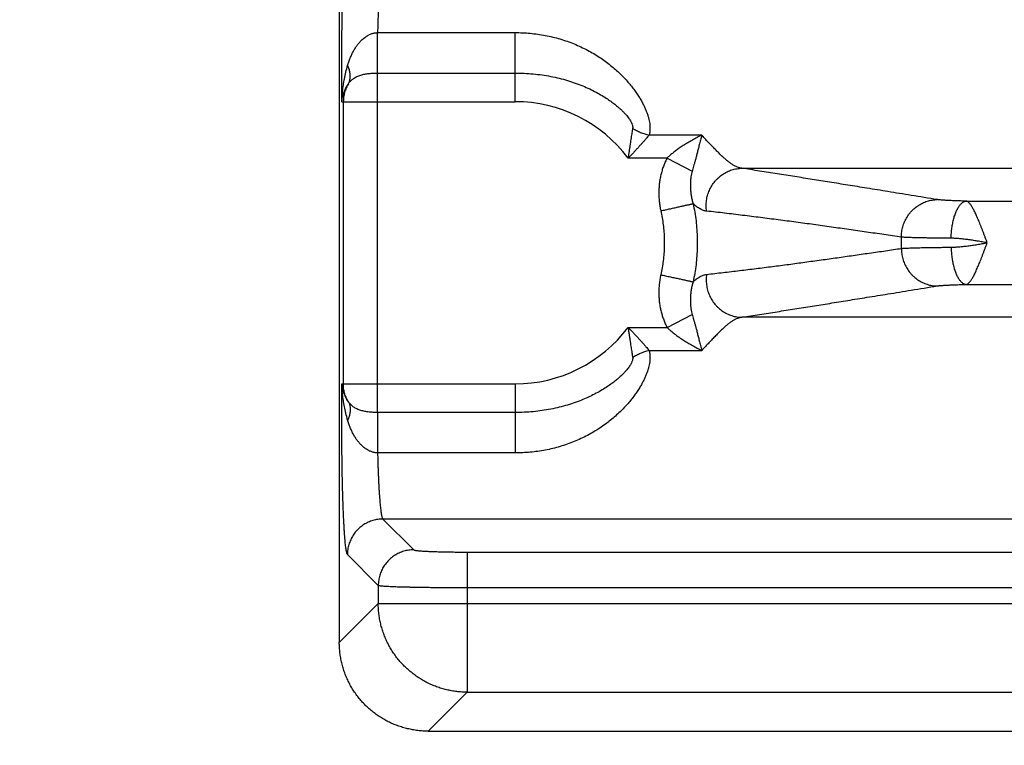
# Model space of a CAD drawing. Header units: inches. Extents: x 0 to 34, y 0 to 22.
# Tile 4 of 120: x 3.4 to 4.5, y 5.7 to 6.5. Entities that reach past the tile are written whole.
import ezdxf

# ---------------------------------------------------------------- set-up
doc = ezdxf.new("R2010")
doc.units = ezdxf.units.IN
doc.header["$LTSCALE"] = 1.87
doc.header["$MEASUREMENT"] = 0
doc.layers.get('0').update_dxf_attribs({"linetype": 'CONTINUOUS'})
doc.layers.add('DIMENSIONS', color=7, linetype='CONTINUOUS')
doc.styles.get("Standard").update_dxf_attribs({"font": 'txt', "width": 0.8})
doc.dimstyles.new('DIMSTYLE_1', dxfattribs={"dimtxt": 0.125, "dimasz": 0.18, "dimexe": 0.18, "dimexo": 0.0625, "dimgap": 0.09, "dimtad": 0, "dimtih": 1, "dimtoh": 1, "dimdec": 3, "dimzin": 4, "dimdsep": 46, "dimtxsty": 'STANDARD', "dimblk": '_FILLED', "dimblk1": '_FILLED', "dimblk2": '_FILLED', "dimcen": 0.09, "dimadec": 0, "dimazin": 0, "dimtp": 0.01, "dimtm": 0.01, "dimtfac": 1, "dimtdec": 3, "dimtofl": 0, "dimtmove": 0, "dimatfit": 3, "dimldrblk": '_FILLED', "dimfxl": 1, "dimtolj": 1, "dimtzin": 4, "dimarcsym": 0})

# ---------------------------------------------------------------- blocks, each defined once
blk = doc.blocks.new('_FILLED')
at = {"color": 0, "linetype": 'BYBLOCK'}
blk.add_solid([(0, 0), (-1, 0.1736), (-1, -0.1736)], dxfattribs=at)
blk = doc.blocks.new('*D1')
at = {"layer": 'DIMENSIONS', "color": 2, "linetype": 'CONTINUOUS'}
for p, q in [((5.4507, 7.1055), (5.4507, 4.8419)), ((3.7162, 5.6596), (3.7162, 4.8419)), ((3.7162, 4.9669), (3.3562, 4.9669)), ((5.4507, 4.9669), (5.8107, 4.9669))]:
    blk.add_line(p, q, dxfattribs=at)
at = {"layer": 'DIMENSIONS', "color": 2, "linetype": 'CONTINUOUS', "xscale": 0.18, "yscale": 0.18, "zscale": 0.18}
blk.add_blockref('_FILLED', (3.7162, 4.9669), dxfattribs=at)
at = {"layer": 'DIMENSIONS', "color": 2, "linetype": 'CONTINUOUS', "xscale": 0.18, "yscale": 0.18, "zscale": 0.18, "rotation": 180}
blk.add_blockref('_FILLED', (5.4507, 4.9669), dxfattribs=at)
at = {"layer": 'DIMENSIONS', "color": 2, "linetype": 'CONTINUOUS', "width": 0.8}
for s, p in [('[', (4.6117, 4.9044)), (']', (5.2117, 4.9044)), ('1.735', (3.9867, 4.9044)), ('44.06', (4.7117, 4.9044))]:
    blk.add_text(s, height=0.125, dxfattribs=at).set_placement(p)

msp = doc.modelspace()

# ---------------------------------------------------------------- linework, layer by layer
at = {"color": 7, "linetype": 'CONTINUOUS'}
for p, q in [((3.7162, 9.0995), (3.7162, 5.8168)), ((3.7593, 6.5036), (3.9142, 6.5036)), ((3.9142, 6.4258), (3.9142, 6.5036)), ((3.7593, 6.0758), (3.7593, 6.4581)), ((3.7593, 6.4581), (3.9142, 6.4581)), ((3.7192, 6.4258), (3.9142, 6.4258)), ((3.7207, 6.4258), (3.7207, 6.108)), ((4.1243, 6.3881), (4.0651, 6.3881)), ((4.0853, 6.3622), (4.0414, 6.3622)), ((4.0853, 6.3622), (4.1136, 6.3476)), ((4.1696, 6.3508), (6.7319, 6.3508)), ((4.4222, 6.3139), (6.4793, 6.3139)), ((4.4222, 6.22), (6.4793, 6.22)), ((4.0853, 6.1716), (4.1136, 6.1863)), ((6.7319, 6.183), (4.1696, 6.183)), ((4.0414, 6.1716), (4.0853, 6.1716)), ((4.0651, 6.1457), (4.1243, 6.1457)), ((3.7192, 6.108), (3.9142, 6.108)), ((3.9142, 6.108), (3.9142, 6.0302)), ((3.9142, 6.0758), (3.7593, 6.0758)), ((3.9142, 6.0302), (3.7593, 6.0302)), ((3.7653, 5.9558), (3.8001, 5.9211)), ((7.1362, 5.9558), (3.7653, 5.9558)), ((3.7254, 5.9159), (3.7601, 5.8811)), ((3.86, 5.9186), (3.86, 5.7608)), ((3.86, 5.9186), (7.0415, 5.9186)), ((3.7601, 5.8811), (3.7601, 5.8607)), ((3.86, 5.8786), (7.0415, 5.8786)), ((3.7601, 5.8607), (3.7162, 5.8168)), ((3.7601, 5.8607), (7.1414, 5.8607)), ((3.86, 5.7608), (3.8161, 5.7169)), ((3.86, 5.7608), (7.0415, 5.7608)), ((3.8161, 5.7169), (7.0853, 5.7169))]:
    msp.add_line(p, q, dxfattribs=at)
for radius, start, end in [(0.1589, 36.8589, 90), (0.435, 359.1688, 0.8312), (0.1589, 270, 323.1429)]:
    msp.add_arc((3.9142, 6.2669), radius, start, end, dxfattribs=at)
for points, knots in [([(3.7192, 6.4258), (3.7191, 6.4284), (3.7191, 6.4337), (3.719, 6.4416), (3.719, 6.4495), (3.7189, 6.4576), (3.7189, 6.4656), (3.7189, 6.4736), (3.719, 6.4817), (3.719, 6.4896), (3.7191, 6.4975), (3.7192, 6.5053), (3.7193, 6.513), (3.7194, 6.5206), (3.7195, 6.528), (3.7197, 6.5352), (3.7199, 6.5422), (3.72, 6.5491), (3.7202, 6.5557), (3.7205, 6.562), (3.7207, 6.5681), (3.7209, 6.5739), (3.7212, 6.5794), (3.7215, 6.5845), (3.7217, 6.5894), (3.722, 6.5939), (3.7223, 6.598), (3.7226, 6.6018), (3.7229, 6.6052), (3.7233, 6.6082), (3.7236, 6.6109), (3.7239, 6.6131), (3.7243, 6.6149), (3.7246, 6.6163), (3.7249, 6.6173), (3.7252, 6.6178), (3.7254, 6.618)], [0, 0, 0, 0, 0.040502, 0.081582, 0.123072, 0.164801, 0.206599, 0.248359, 0.290003, 0.331418, 0.372472, 0.413046, 0.453038, 0.492345, 0.530859, 0.56847, 0.605072, 0.640559, 0.674848, 0.707853, 0.739467, 0.769593, 0.798162, 0.825111, 0.850356, 0.873814, 0.895426, 0.915141, 0.932909, 0.948683, 0.962422, 0.974097, 0.983685, 0.99117, 0.996573, 1, 1, 1, 1]), ([(3.7653, 6.578), (3.7652, 6.5779), (3.7649, 6.5775), (3.7645, 6.5766), (3.7642, 6.5755), (3.7638, 6.574), (3.7634, 6.5721), (3.7631, 6.5699), (3.7628, 6.5674), (3.7624, 6.5645), (3.7621, 6.5614), (3.7618, 6.5579), (3.7615, 6.5542), (3.7612, 6.5501), (3.7609, 6.5458), (3.7607, 6.5413), (3.7604, 6.5365), (3.7602, 6.5314), (3.76, 6.5262), (3.7598, 6.5208), (3.7596, 6.5152), (3.7594, 6.5095), (3.7594, 6.5056), (3.7593, 6.5036)], [0, 0, 0, 0, 0.007881, 0.019799, 0.036096, 0.056856, 0.082078, 0.111723, 0.145725, 0.183998, 0.22643, 0.272888, 0.323226, 0.377293, 0.43493, 0.495947, 0.560137, 0.627282, 0.697176, 0.769612, 0.844374, 0.921244, 1, 1, 1, 1]), ([(3.7256, 6.4665), (3.726, 6.4679), (3.7269, 6.4708), (3.7285, 6.475), (3.7302, 6.479), (3.7321, 6.4828), (3.7342, 6.4863), (3.7363, 6.4895), (3.7385, 6.4922), (3.7407, 6.4946), (3.7428, 6.4966), (3.7449, 6.4982), (3.7468, 6.4995), (3.7486, 6.5006), (3.7503, 6.5015), (3.752, 6.5022), (3.7535, 6.5027), (3.755, 6.5031), (3.7565, 6.5034), (3.7579, 6.5035), (3.7589, 6.5036), (3.7593, 6.5036)], [0, 0, 0, 0, 0.084246, 0.168269, 0.250966, 0.331127, 0.407512, 0.479082, 0.545148, 0.605369, 0.659614, 0.708238, 0.751938, 0.791382, 0.827176, 0.860014, 0.890676, 0.91979, 0.947574, 0.97423, 1, 1, 1, 1]), ([(3.7593, 6.4581), (3.7593, 6.4586), (3.7593, 6.4597), (3.7593, 6.4614), (3.7593, 6.4633), (3.7593, 6.4653), (3.7593, 6.4674), (3.7593, 6.4697), (3.7593, 6.472), (3.7593, 6.4744), (3.7593, 6.477), (3.7593, 6.4795), (3.7593, 6.4822), (3.7593, 6.4849), (3.7593, 6.4876), (3.7593, 6.4903), (3.7593, 6.493), (3.7593, 6.4957), (3.7593, 6.4984), (3.7593, 6.501), (3.7593, 6.5027), (3.7593, 6.5036)], [0, 0, 0, 0, 0.034593, 0.07254, 0.11365, 0.157721, 0.204531, 0.253848, 0.305426, 0.359009, 0.414329, 0.471111, 0.529073, 0.587925, 0.647375, 0.707126, 0.76688, 0.826341, 0.885211, 0.943196, 1, 1, 1, 1]), ([(3.9142, 6.5036), (3.9171, 6.5036), (3.9227, 6.5035), (3.9312, 6.5029), (3.9397, 6.5019), (3.9482, 6.5005), (3.9565, 6.4987), (3.9647, 6.4965), (3.9728, 6.4939), (3.9807, 6.4909), (3.9883, 6.4876), (3.9957, 6.4839), (4.0027, 6.48), (4.0094, 6.4758), (4.0157, 6.4714), (4.0217, 6.4668), (4.0272, 6.4622), (4.0323, 6.4574), (4.037, 6.4527), (4.0412, 6.448), (4.0451, 6.4434), (4.0486, 6.4388), (4.0517, 6.4344), (4.0545, 6.4301), (4.0569, 6.4259), (4.059, 6.4219), (4.0608, 6.4181), (4.0623, 6.4144), (4.0636, 6.4109), (4.0645, 6.4075), (4.0653, 6.4043), (4.0658, 6.4012), (4.0661, 6.3983), (4.0661, 6.3955), (4.066, 6.3929), (4.0657, 6.3905), (4.0653, 6.3889), (4.0651, 6.3881)], [0, 0, 0, 0, 0.04051, 0.081183, 0.121942, 0.162716, 0.203439, 0.244049, 0.284474, 0.324629, 0.364419, 0.403699, 0.442306, 0.480087, 0.516891, 0.552583, 0.587047, 0.620187, 0.651937, 0.682242, 0.711068, 0.738397, 0.764239, 0.788612, 0.811551, 0.833103, 0.853325, 0.872301, 0.890114, 0.906833, 0.922555, 0.937345, 0.951269, 0.964424, 0.976871, 0.988708, 1, 1, 1, 1]), ([(3.7192, 6.4258), (3.7192, 6.4277), (3.7193, 6.4317), (3.7199, 6.4379), (3.7208, 6.4446), (3.722, 6.4517), (3.7236, 6.459), (3.7249, 6.464), (3.7256, 6.4665)], [0, 0, 0, 0, 0.138256, 0.28971, 0.453052, 0.626914, 0.809786, 1, 1, 1, 1]), ([(3.7264, 6.446), (3.7267, 6.4465), (3.7272, 6.4475), (3.7278, 6.4492), (3.7282, 6.4509), (3.7285, 6.4527), (3.7286, 6.4546), (3.7285, 6.4565), (3.7282, 6.4584), (3.7278, 6.4604), (3.7273, 6.4624), (3.7265, 6.4645), (3.726, 6.4658), (3.7256, 6.4665)], [0, 0, 0, 0, 0.080701, 0.162319, 0.245352, 0.330247, 0.417388, 0.50709, 0.599593, 0.695068, 0.793614, 0.895267, 1, 1, 1, 1]), ([(3.7264, 6.446), (3.7268, 6.4466), (3.7276, 6.4477), (3.729, 6.4493), (3.7305, 6.4507), (3.7322, 6.452), (3.7341, 6.4531), (3.7361, 6.4542), (3.7382, 6.455), (3.7404, 6.4558), (3.7427, 6.4564), (3.745, 6.4569), (3.7473, 6.4573), (3.7497, 6.4576), (3.7521, 6.4578), (3.7545, 6.458), (3.7569, 6.4581), (3.7585, 6.4581), (3.7593, 6.4581)], [0, 0, 0, 0, 0.056337, 0.113375, 0.171265, 0.230159, 0.290175, 0.351384, 0.413778, 0.47725, 0.541617, 0.606636, 0.67206, 0.737655, 0.803299, 0.86895, 0.934546, 1, 1, 1, 1]), ([(3.9142, 6.4581), (3.9176, 6.4581), (3.9244, 6.4579), (3.9346, 6.4572), (3.9445, 6.456), (3.9543, 6.4544), (3.9639, 6.4523), (3.973, 6.4498), (3.9819, 6.4469), (3.9902, 6.4437), (3.9981, 6.4403), (4.0054, 6.4366), (4.012, 6.4329), (4.0179, 6.4291), (4.023, 6.4256), (4.0273, 6.4222), (4.031, 6.4192), (4.0341, 6.4163), (4.0367, 6.4137), (4.0389, 6.4113), (4.0407, 6.4091), (4.0422, 6.4071), (4.0435, 6.4053), (4.0445, 6.4037), (4.0452, 6.4022), (4.0458, 6.4008), (4.0462, 6.3996), (4.0465, 6.3985), (4.0466, 6.3976), (4.0466, 6.3967), (4.0466, 6.3962), (4.0465, 6.3959)], [0, 0, 0, 0, 0.066193, 0.132039, 0.197269, 0.261624, 0.32484, 0.386632, 0.446707, 0.504764, 0.560535, 0.613672, 0.663429, 0.708784, 0.748928, 0.784121, 0.814924, 0.841986, 0.865795, 0.886745, 0.905157, 0.921323, 0.935496, 0.947898, 0.958727, 0.968135, 0.976287, 0.983362, 0.989547, 0.99503, 1, 1, 1, 1]), ([(3.7192, 6.4258), (3.7192, 6.427), (3.7195, 6.4293), (3.7202, 6.4327), (3.7212, 6.4361), (3.7226, 6.4396), (3.7243, 6.4429), (3.7257, 6.445), (3.7264, 6.446)], [0, 0, 0, 0, 0.157247, 0.319122, 0.484883, 0.653968, 0.825816, 1, 1, 1, 1]), ([(3.7264, 6.446), (3.7259, 6.4453), (3.7251, 6.4437), (3.7239, 6.4413), (3.7229, 6.4388), (3.7221, 6.4363), (3.7215, 6.4337), (3.721, 6.4311), (3.7208, 6.4285), (3.7207, 6.4267), (3.7207, 6.4258)], [0, 0, 0, 0, 0.125775, 0.251029, 0.375905, 0.500633, 0.625448, 0.750309, 0.875158, 1, 1, 1, 1]), ([(4.0465, 6.3959), (4.0464, 6.3951), (4.0461, 6.3934), (4.0457, 6.3908), (4.0453, 6.3879), (4.0448, 6.3849), (4.0443, 6.3816), (4.0437, 6.3782), (4.0432, 6.3745), (4.0426, 6.3706), (4.042, 6.3665), (4.0416, 6.3637), (4.0414, 6.3622)], [0, 0, 0, 0, 0.073133, 0.151838, 0.236334, 0.326773, 0.423267, 0.525873, 0.634697, 0.749918, 0.871667, 1, 1, 1, 1]), ([(4.0651, 6.3881), (4.0645, 6.3875), (4.0633, 6.3861), (4.0615, 6.3839), (4.0595, 6.3816), (4.0573, 6.3792), (4.055, 6.3766), (4.0526, 6.3739), (4.05, 6.3711), (4.0473, 6.3682), (4.0444, 6.3653), (4.0424, 6.3633), (4.0414, 6.3622)], [0, 0, 0, 0, 0.075028, 0.155931, 0.242689, 0.335176, 0.43322, 0.536602, 0.64514, 0.758694, 0.877065, 1, 1, 1, 1]), ([(4.0465, 6.3959), (4.0473, 6.3955), (4.0487, 6.3946), (4.0509, 6.3934), (4.0532, 6.3923), (4.0555, 6.3912), (4.0578, 6.3903), (4.0602, 6.3895), (4.0626, 6.3887), (4.0643, 6.3883), (4.0651, 6.3881)], [0, 0, 0, 0, 0.123872, 0.2487, 0.374171, 0.499967, 0.625767, 0.751251, 0.876099, 1, 1, 1, 1]), ([(4.1243, 6.3881), (4.1226, 6.3873), (4.119, 6.3854), (4.1138, 6.3826), (4.1086, 6.3795), (4.1037, 6.3765), (4.0991, 6.3734), (4.095, 6.3705), (4.0914, 6.3677), (4.0882, 6.3649), (4.0862, 6.3631), (4.0853, 6.3622)], [0, 0, 0, 0, 0.123604, 0.252629, 0.382268, 0.507395, 0.624498, 0.731715, 0.829337, 0.918403, 1, 1, 1, 1]), ([(4.1243, 6.3881), (4.1238, 6.3862), (4.1229, 6.3826), (4.1216, 6.3773), (4.1203, 6.3723), (4.1192, 6.3678), (4.1181, 6.3636), (4.1171, 6.3598), (4.1161, 6.3564), (4.1152, 6.3532), (4.1144, 6.3503), (4.1139, 6.3484), (4.1136, 6.3476)], [0, 0, 0, 0, 0.138874, 0.269716, 0.391223, 0.502751, 0.604635, 0.698335, 0.78433, 0.863042, 0.934838, 1, 1, 1, 1]), ([(4.1334, 6.3784), (4.1324, 6.3794), (4.1302, 6.3814), (4.1275, 6.3849), (4.1254, 6.387), (4.1243, 6.3881)], [0, 0, 0, 0, 0.322357, 0.651138, 1, 1, 1, 1]), ([(4.1696, 6.3508), (4.1688, 6.3509), (4.1671, 6.3513), (4.1645, 6.3521), (4.1618, 6.3533), (4.159, 6.3549), (4.1562, 6.3568), (4.1533, 6.3591), (4.1502, 6.3617), (4.1471, 6.3645), (4.1439, 6.3677), (4.1405, 6.3711), (4.1371, 6.3748), (4.1346, 6.3771), (4.1334, 6.3784)], [0, 0, 0, 0, 0.054789, 0.113398, 0.176543, 0.244869, 0.318847, 0.398739, 0.484645, 0.576538, 0.674226, 0.777407, 0.885702, 1, 1, 1, 1]), ([(4.0853, 6.3622), (4.0846, 6.3609), (4.0833, 6.3581), (4.0815, 6.3538), (4.0799, 6.3493), (4.0786, 6.3445), (4.0775, 6.3396), (4.0767, 6.3345), (4.0762, 6.3293), (4.076, 6.3241), (4.0761, 6.3188), (4.0765, 6.3135), (4.0772, 6.3082), (4.0778, 6.3047), (4.0782, 6.3029)], [0, 0, 0, 0, 0.074185, 0.151003, 0.230169, 0.311366, 0.394265, 0.478533, 0.563884, 0.650121, 0.737051, 0.824477, 0.912196, 1, 1, 1, 1]), ([(4.1136, 6.3476), (4.1133, 6.3466), (4.1128, 6.3444), (4.1121, 6.341), (4.1117, 6.3371), (4.1115, 6.333), (4.1116, 6.3286), (4.1119, 6.3241), (4.1125, 6.3196), (4.1134, 6.3152), (4.1142, 6.3123), (4.1146, 6.3109)], [0, 0, 0, 0, 0.083638, 0.178925, 0.283784, 0.396275, 0.514568, 0.636451, 0.759571, 0.881574, 1, 1, 1, 1]), ([(4.1298, 6.3025), (4.1297, 6.3035), (4.1295, 6.3055), (4.1293, 6.3085), (4.1294, 6.3115), (4.1297, 6.3144), (4.1302, 6.3174), (4.1309, 6.3203), (4.1319, 6.3231), (4.1329, 6.3259), (4.1342, 6.3286), (4.1357, 6.3312), (4.1373, 6.3337), (4.1391, 6.336), (4.1411, 6.3382), (4.1432, 6.3403), (4.1454, 6.3422), (4.1478, 6.3439), (4.1503, 6.3455), (4.1529, 6.3469), (4.1555, 6.348), (4.1583, 6.349), (4.161, 6.3498), (4.1639, 6.3504), (4.1667, 6.3507), (4.1687, 6.3508), (4.1696, 6.3508)], [0, 0, 0, 0, 0.042137, 0.084325, 0.126549, 0.168793, 0.211043, 0.253281, 0.295493, 0.337662, 0.379776, 0.421819, 0.463782, 0.505652, 0.547422, 0.589085, 0.630637, 0.672076, 0.713402, 0.754617, 0.795726, 0.836736, 0.877657, 0.918499, 0.959276, 1, 1, 1, 1]), ([(4.3896, 6.3155), (4.3798, 6.3171), (4.3613, 6.3201), (4.3349, 6.3244), (4.3111, 6.3283), (4.2893, 6.3318), (4.2687, 6.3351), (4.2488, 6.3383), (4.2291, 6.3414), (4.2094, 6.3446), (4.1895, 6.3477), (4.1763, 6.3498), (4.1696, 6.3508)], [0, 0, 0, 0, 0.133447, 0.252382, 0.359649, 0.458105, 0.550635, 0.64014, 0.729347, 0.81914, 0.909402, 1, 1, 1, 1]), ([(4.0782, 6.3029), (4.0791, 6.3031), (4.081, 6.3035), (4.0837, 6.3041), (4.0864, 6.3047), (4.089, 6.3053), (4.0916, 6.3059), (4.0941, 6.3064), (4.0966, 6.307), (4.0989, 6.3075), (4.1011, 6.308), (4.1032, 6.3084), (4.1052, 6.3089), (4.107, 6.3093), (4.1087, 6.3096), (4.1102, 6.31), (4.1116, 6.3103), (4.1128, 6.3105), (4.1138, 6.3107), (4.1144, 6.3109), (4.1146, 6.3109)], [0, 0, 0, 0, 0.075221, 0.150044, 0.224074, 0.29692, 0.368195, 0.437525, 0.504541, 0.56889, 0.630232, 0.688243, 0.742615, 0.793061, 0.839316, 0.881134, 0.918295, 0.950602, 0.977884, 1, 1, 1, 1]), ([(4.1146, 6.3109), (4.1153, 6.3077), (4.1166, 6.3013), (4.118, 6.2915), (4.1189, 6.2817), (4.1194, 6.2718), (4.1194, 6.262), (4.1189, 6.2521), (4.118, 6.2423), (4.1166, 6.2326), (4.1153, 6.2261), (4.1146, 6.2229)], [0, 0, 0, 0, 0.111114, 0.222228, 0.333344, 0.444459, 0.555573, 0.666687, 0.7778, 0.88891, 1, 1, 1, 1]), ([(4.1298, 6.3025), (4.1292, 6.3026), (4.128, 6.3028), (4.1262, 6.3033), (4.1244, 6.304), (4.1226, 6.305), (4.1207, 6.3061), (4.1187, 6.3075), (4.1167, 6.3091), (4.1153, 6.3103), (4.1146, 6.3109)], [0, 0, 0, 0, 0.100714, 0.205726, 0.316269, 0.433447, 0.558464, 0.693115, 0.839503, 1, 1, 1, 1]), ([(4.3492, 6.2732), (4.3492, 6.2742), (4.3493, 6.2762), (4.3496, 6.2792), (4.3501, 6.2821), (4.3508, 6.285), (4.3517, 6.2879), (4.3528, 6.2907), (4.3541, 6.2933), (4.3556, 6.2959), (4.3572, 6.2984), (4.359, 6.3008), (4.361, 6.303), (4.3631, 6.305), (4.3653, 6.3069), (4.3677, 6.3087), (4.3702, 6.3102), (4.3728, 6.3116), (4.3754, 6.3128), (4.3782, 6.3137), (4.381, 6.3145), (4.3838, 6.3151), (4.3867, 6.3154), (4.3886, 6.3155), (4.3896, 6.3155)], [0, 0, 0, 0, 0.046062, 0.092145, 0.138235, 0.184315, 0.230368, 0.276379, 0.322334, 0.368219, 0.414022, 0.459732, 0.50534, 0.55084, 0.596226, 0.641498, 0.686654, 0.731697, 0.776632, 0.821466, 0.866208, 0.910869, 0.955461, 1, 1, 1, 1]), ([(4.4222, 6.3139), (4.4211, 6.3139), (4.4189, 6.3139), (4.4157, 6.314), (4.4126, 6.3141), (4.4097, 6.3142), (4.4068, 6.3143), (4.4042, 6.3144), (4.4017, 6.3145), (4.3993, 6.3147), (4.3972, 6.3148), (4.3952, 6.3149), (4.3935, 6.3151), (4.392, 6.3152), (4.3907, 6.3154), (4.3899, 6.3155), (4.3896, 6.3155)], [0, 0, 0, 0, 0.101074, 0.199309, 0.294221, 0.385319, 0.47213, 0.554232, 0.631221, 0.702705, 0.76834, 0.827836, 0.880927, 0.927391, 0.967098, 1, 1, 1, 1]), ([(4.4053, 6.272), (4.4053, 6.2729), (4.4053, 6.2749), (4.4055, 6.2778), (4.4058, 6.2806), (4.4061, 6.2835), (4.4065, 6.2862), (4.407, 6.2889), (4.4075, 6.2916), (4.4081, 6.2941), (4.4088, 6.2965), (4.4096, 6.2988), (4.4104, 6.301), (4.4113, 6.303), (4.4122, 6.3049), (4.4132, 6.3066), (4.4142, 6.3082), (4.4153, 6.3096), (4.4164, 6.3108), (4.4175, 6.3118), (4.4187, 6.3126), (4.4198, 6.3133), (4.421, 6.3137), (4.4218, 6.3138), (4.4222, 6.3139)], [0, 0, 0, 0, 0.060847, 0.121489, 0.18168, 0.241179, 0.299747, 0.357154, 0.41318, 0.467613, 0.520258, 0.570933, 0.619476, 0.665748, 0.709634, 0.751051, 0.789953, 0.826338, 0.860258, 0.891829, 0.92125, 0.948808, 0.974895, 1, 1, 1, 1]), ([(4.4459, 6.267), (4.4455, 6.268), (4.4446, 6.2702), (4.4434, 6.2735), (4.4422, 6.2767), (4.441, 6.2799), (4.4398, 6.283), (4.4386, 6.286), (4.4374, 6.289), (4.4363, 6.2918), (4.4351, 6.2945), (4.434, 6.2971), (4.4329, 6.2995), (4.4318, 6.3018), (4.4307, 6.3039), (4.4297, 6.3058), (4.4287, 6.3075), (4.4277, 6.3091), (4.4267, 6.3104), (4.4258, 6.3115), (4.4248, 6.3125), (4.424, 6.3132), (4.4231, 6.3136), (4.4225, 6.3138), (4.4222, 6.3139)], [0, 0, 0, 0, 0.065213, 0.130627, 0.195402, 0.259264, 0.321947, 0.383178, 0.442684, 0.500191, 0.555447, 0.608222, 0.658297, 0.705484, 0.74961, 0.79052, 0.828117, 0.862369, 0.893177, 0.920494, 0.944521, 0.965657, 0.984023, 1, 1, 1, 1]), ([(4.0782, 6.3029), (4.0788, 6.3003), (4.0798, 6.2951), (4.081, 6.2871), (4.0818, 6.2791), (4.0822, 6.271), (4.0822, 6.2629), (4.0818, 6.2548), (4.081, 6.2467), (4.0798, 6.2388), (4.0788, 6.2335), (4.0782, 6.2309)], [0, 0, 0, 0, 0.110285, 0.221177, 0.332505, 0.4441, 0.555788, 0.667394, 0.778746, 0.88967, 1, 1, 1, 1]), ([(4.3492, 6.2732), (4.3427, 6.2742), (4.3295, 6.2761), (4.3098, 6.279), (4.2901, 6.2818), (4.2703, 6.2846), (4.2504, 6.2874), (4.2305, 6.2901), (4.2106, 6.2927), (4.1905, 6.2953), (4.1704, 6.2978), (4.1501, 6.3003), (4.1366, 6.3018), (4.1298, 6.3025)], [0, 0, 0, 0, 0.090107, 0.180021, 0.270002, 0.360309, 0.450965, 0.541613, 0.632313, 0.723578, 0.815464, 0.907697, 1, 1, 1, 1]), ([(4.4053, 6.272), (4.4036, 6.272), (4.4003, 6.272), (4.3954, 6.2721), (4.3907, 6.2721), (4.3862, 6.2722), (4.3818, 6.2722), (4.3776, 6.2723), (4.3737, 6.2724), (4.3699, 6.2724), (4.3664, 6.2725), (4.3632, 6.2726), (4.3602, 6.2727), (4.3574, 6.2728), (4.355, 6.2729), (4.3528, 6.273), (4.3509, 6.2731), (4.3498, 6.2732), (4.3492, 6.2732)], [0, 0, 0, 0, 0.0895, 0.176519, 0.260781, 0.342021, 0.419985, 0.494428, 0.565116, 0.631825, 0.694344, 0.752478, 0.806045, 0.854876, 0.898819, 0.937735, 0.971498, 1, 1, 1, 1]), ([(4.4459, 6.2669), (4.444, 6.2672), (4.4403, 6.2679), (4.4347, 6.2688), (4.4293, 6.2697), (4.424, 6.2704), (4.4189, 6.2711), (4.4141, 6.2716), (4.4096, 6.2719), (4.4067, 6.272), (4.4053, 6.272)], [0, 0, 0, 0, 0.139356, 0.277067, 0.412108, 0.543272, 0.669173, 0.788141, 0.898799, 1, 1, 1, 1]), ([(4.4053, 6.2619), (4.4067, 6.2619), (4.4095, 6.262), (4.4141, 6.2623), (4.4189, 6.2628), (4.424, 6.2634), (4.4293, 6.2641), (4.4347, 6.265), (4.4403, 6.2659), (4.444, 6.2666), (4.4459, 6.2669)], [0, 0, 0, 0, 0.101079, 0.211695, 0.330687, 0.456617, 0.587779, 0.722901, 0.860593, 1, 1, 1, 1]), ([(4.4222, 6.22), (4.4225, 6.22), (4.4231, 6.2202), (4.424, 6.2207), (4.4248, 6.2214), (4.4257, 6.2223), (4.4267, 6.2234), (4.4277, 6.2248), (4.4287, 6.2263), (4.4297, 6.228), (4.4307, 6.2299), (4.4318, 6.232), (4.4329, 6.2343), (4.434, 6.2367), (4.4351, 6.2393), (4.4363, 6.242), (4.4374, 6.2449), (4.4386, 6.2478), (4.4398, 6.2508), (4.441, 6.254), (4.4422, 6.2572), (4.4434, 6.2604), (4.4447, 6.2637), (4.4455, 6.2659), (4.4459, 6.267)], [0, 0, 0, 0, 0.015913, 0.034403, 0.05534, 0.079277, 0.10659, 0.137417, 0.171612, 0.209172, 0.250055, 0.294148, 0.341287, 0.39131, 0.444028, 0.499228, 0.556695, 0.616185, 0.677426, 0.740124, 0.803978, 0.86869, 0.933967, 1, 1, 1, 1]), ([(4.1298, 6.2313), (4.136, 6.232), (4.1484, 6.2334), (4.167, 6.2356), (4.1856, 6.2379), (4.204, 6.2402), (4.2223, 6.2426), (4.2405, 6.2451), (4.2587, 6.2476), (4.2769, 6.2501), (4.295, 6.2527), (4.3131, 6.2553), (4.3312, 6.2579), (4.3432, 6.2597), (4.3492, 6.2606)], [0, 0, 0, 0, 0.08466, 0.16933, 0.253747, 0.337643, 0.420888, 0.503872, 0.586945, 0.669916, 0.752563, 0.834999, 0.917415, 1, 1, 1, 1]), ([(4.3492, 6.2606), (4.3498, 6.2606), (4.3509, 6.2607), (4.3528, 6.2608), (4.355, 6.2609), (4.3574, 6.261), (4.3602, 6.2611), (4.3632, 6.2612), (4.3664, 6.2613), (4.3699, 6.2614), (4.3737, 6.2615), (4.3776, 6.2616), (4.3818, 6.2616), (4.3862, 6.2617), (4.3907, 6.2617), (4.3954, 6.2618), (4.4003, 6.2618), (4.4036, 6.2619), (4.4053, 6.2619)], [0, 0, 0, 0, 0.028502, 0.062265, 0.101181, 0.145125, 0.193956, 0.247522, 0.305656, 0.368175, 0.434884, 0.505571, 0.580014, 0.657978, 0.739218, 0.82348, 0.910499, 1, 1, 1, 1]), ([(4.3492, 6.2606), (4.3492, 6.2596), (4.3493, 6.2576), (4.3496, 6.2546), (4.3501, 6.2517), (4.3508, 6.2488), (4.3517, 6.246), (4.3528, 6.2432), (4.3541, 6.2405), (4.3556, 6.2379), (4.3572, 6.2354), (4.359, 6.2331), (4.361, 6.2309), (4.3631, 6.2288), (4.3653, 6.2269), (4.3677, 6.2252), (4.3702, 6.2236), (4.3728, 6.2222), (4.3754, 6.2211), (4.3782, 6.2201), (4.381, 6.2193), (4.3838, 6.2187), (4.3867, 6.2184), (4.3886, 6.2183), (4.3896, 6.2183)], [0, 0, 0, 0, 0.046061, 0.092144, 0.138234, 0.184313, 0.230366, 0.276377, 0.322332, 0.368216, 0.414019, 0.459729, 0.505337, 0.550836, 0.596223, 0.641494, 0.686651, 0.731694, 0.77663, 0.821464, 0.866206, 0.910867, 0.955461, 1, 1, 1, 1]), ([(4.4053, 6.2619), (4.4053, 6.2609), (4.4053, 6.259), (4.4055, 6.2561), (4.4058, 6.2532), (4.4061, 6.2504), (4.4065, 6.2476), (4.407, 6.2449), (4.4075, 6.2423), (4.4081, 6.2397), (4.4088, 6.2373), (4.4096, 6.235), (4.4104, 6.2328), (4.4113, 6.2308), (4.4122, 6.2289), (4.4132, 6.2272), (4.4142, 6.2256), (4.4153, 6.2243), (4.4164, 6.223), (4.4175, 6.222), (4.4187, 6.2212), (4.4198, 6.2206), (4.421, 6.2201), (4.4218, 6.22), (4.4222, 6.22)], [0, 0, 0, 0, 0.060846, 0.121487, 0.181678, 0.241176, 0.299744, 0.357151, 0.413176, 0.467609, 0.520254, 0.570929, 0.619472, 0.665745, 0.709631, 0.751049, 0.789951, 0.826336, 0.860256, 0.891828, 0.921249, 0.948808, 0.974895, 1, 1, 1, 1]), ([(4.0782, 6.2309), (4.0778, 6.2291), (4.0772, 6.2256), (4.0765, 6.2203), (4.0761, 6.215), (4.076, 6.2097), (4.0762, 6.2045), (4.0767, 6.1993), (4.0775, 6.1942), (4.0786, 6.1893), (4.0799, 6.1845), (4.0815, 6.18), (4.0833, 6.1757), (4.0846, 6.1729), (4.0853, 6.1716)], [0, 0, 0, 0, 0.088233, 0.176212, 0.263766, 0.350733, 0.436955, 0.522279, 0.606541, 0.689439, 0.770597, 0.849643, 0.926219, 1, 1, 1, 1]), ([(4.0782, 6.2309), (4.0791, 6.2307), (4.081, 6.2303), (4.0837, 6.2297), (4.0864, 6.2291), (4.089, 6.2285), (4.0916, 6.228), (4.0941, 6.2274), (4.0966, 6.2269), (4.0989, 6.2264), (4.1011, 6.2259), (4.1032, 6.2254), (4.1052, 6.225), (4.107, 6.2246), (4.1087, 6.2242), (4.1102, 6.2239), (4.1116, 6.2236), (4.1128, 6.2233), (4.1138, 6.2231), (4.1144, 6.223), (4.1146, 6.2229)], [0, 0, 0, 0, 0.075223, 0.150048, 0.224079, 0.296925, 0.368202, 0.437531, 0.504547, 0.568895, 0.630236, 0.688246, 0.742617, 0.793063, 0.839316, 0.881134, 0.918295, 0.950602, 0.977883, 1, 1, 1, 1]), ([(4.1146, 6.2229), (4.1142, 6.2215), (4.1134, 6.2186), (4.1125, 6.2142), (4.1119, 6.2097), (4.1116, 6.2052), (4.1115, 6.2009), (4.1117, 6.1967), (4.1121, 6.1929), (4.1128, 6.1894), (4.1133, 6.1873), (4.1136, 6.1863)], [0, 0, 0, 0, 0.118601, 0.240607, 0.363641, 0.485459, 0.6038, 0.716456, 0.821467, 0.916727, 1, 1, 1, 1]), ([(4.1146, 6.2229), (4.1153, 6.2235), (4.1166, 6.2247), (4.1186, 6.2262), (4.1205, 6.2276), (4.1224, 6.2288), (4.1243, 6.2297), (4.1261, 6.2305), (4.128, 6.231), (4.1292, 6.2312), (4.1298, 6.2313)], [0, 0, 0, 0, 0.152297, 0.295502, 0.429811, 0.555681, 0.673968, 0.786284, 0.894358, 1, 1, 1, 1]), ([(4.1298, 6.2313), (4.1297, 6.2303), (4.1295, 6.2283), (4.1293, 6.2254), (4.1294, 6.2224), (4.1297, 6.2194), (4.1302, 6.2165), (4.1309, 6.2136), (4.1319, 6.2107), (4.1329, 6.2079), (4.1342, 6.2052), (4.1357, 6.2026), (4.1373, 6.2002), (4.1391, 6.1978), (4.1411, 6.1956), (4.1432, 6.1935), (4.1454, 6.1916), (4.1478, 6.1899), (4.1503, 6.1883), (4.1529, 6.187), (4.1555, 6.1858), (4.1583, 6.1848), (4.161, 6.184), (4.1639, 6.1835), (4.1667, 6.1831), (4.1687, 6.183), (4.1696, 6.183)], [0, 0, 0, 0, 0.042138, 0.084326, 0.126551, 0.168796, 0.211046, 0.253285, 0.295497, 0.337668, 0.379781, 0.421825, 0.463788, 0.505659, 0.547429, 0.589092, 0.630644, 0.672082, 0.713407, 0.754622, 0.795731, 0.83674, 0.87766, 0.918502, 0.959277, 1, 1, 1, 1]), ([(4.1696, 6.183), (4.1763, 6.184), (4.1895, 6.1861), (4.2094, 6.1893), (4.2291, 6.1924), (4.2488, 6.1956), (4.2687, 6.1987), (4.2893, 6.2021), (4.3111, 6.2056), (4.3349, 6.2094), (4.3613, 6.2137), (4.3798, 6.2167), (4.3896, 6.2183)], [0, 0, 0, 0, 0.090598, 0.18086, 0.270653, 0.35986, 0.449365, 0.541895, 0.640351, 0.747618, 0.866553, 1, 1, 1, 1]), ([(4.3896, 6.2183), (4.3899, 6.2183), (4.3907, 6.2185), (4.392, 6.2186), (4.3935, 6.2188), (4.3952, 6.2189), (4.3972, 6.219), (4.3993, 6.2192), (4.4017, 6.2193), (4.4042, 6.2194), (4.4068, 6.2195), (4.4097, 6.2196), (4.4126, 6.2197), (4.4157, 6.2198), (4.4189, 6.2199), (4.4211, 6.2199), (4.4222, 6.22)], [0, 0, 0, 0, 0.032902, 0.07261, 0.119073, 0.172165, 0.23166, 0.297295, 0.36878, 0.445769, 0.527871, 0.614682, 0.705779, 0.800692, 0.898927, 1, 1, 1, 1]), ([(4.1136, 6.1863), (4.1139, 6.1854), (4.1144, 6.1835), (4.1152, 6.1806), (4.1161, 6.1774), (4.1171, 6.1739), (4.1182, 6.1701), (4.1192, 6.1659), (4.1204, 6.1614), (4.1216, 6.1564), (4.1229, 6.1512), (4.1238, 6.1475), (4.1243, 6.1457)], [0, 0, 0, 0, 0.065487, 0.137679, 0.216835, 0.30331, 0.397471, 0.499819, 0.611888, 0.733585, 0.863568, 1, 1, 1, 1]), ([(4.1696, 6.183), (4.1688, 6.1829), (4.167, 6.1826), (4.1644, 6.1817), (4.1617, 6.1805), (4.1589, 6.1788), (4.156, 6.1769), (4.153, 6.1745), (4.1499, 6.1719), (4.1467, 6.1689), (4.1433, 6.1656), (4.1399, 6.162), (4.1362, 6.1582), (4.1324, 6.1542), (4.1284, 6.15), (4.1257, 6.1471), (4.1243, 6.1457)], [0, 0, 0, 0, 0.043273, 0.089557, 0.139453, 0.193449, 0.251996, 0.315405, 0.383836, 0.457329, 0.535859, 0.619336, 0.707638, 0.800624, 0.898083, 1, 1, 1, 1]), ([(4.0414, 6.1716), (4.0416, 6.1702), (4.042, 6.1673), (4.0426, 6.1632), (4.0432, 6.1593), (4.0437, 6.1557), (4.0443, 6.1522), (4.0448, 6.149), (4.0453, 6.1459), (4.0457, 6.1431), (4.0461, 6.1404), (4.0464, 6.1387), (4.0465, 6.1379)], [0, 0, 0, 0, 0.128336, 0.250081, 0.365298, 0.474116, 0.576719, 0.673211, 0.763652, 0.848151, 0.926861, 1, 1, 1, 1]), ([(4.0414, 6.1716), (4.0424, 6.1706), (4.0444, 6.1686), (4.0473, 6.1656), (4.05, 6.1627), (4.0526, 6.1599), (4.055, 6.1572), (4.0573, 6.1547), (4.0595, 6.1522), (4.0615, 6.1499), (4.0633, 6.1478), (4.0645, 6.1464), (4.0651, 6.1457)], [0, 0, 0, 0, 0.122933, 0.241299, 0.354847, 0.46338, 0.566759, 0.664802, 0.757291, 0.844054, 0.924963, 1, 1, 1, 1]), ([(4.0853, 6.1716), (4.0862, 6.1707), (4.0882, 6.1689), (4.0914, 6.1662), (4.0951, 6.1633), (4.0992, 6.1603), (4.1038, 6.1573), (4.1087, 6.1542), (4.114, 6.1512), (4.1192, 6.1483), (4.1226, 6.1465), (4.1243, 6.1457)], [0, 0, 0, 0, 0.08195, 0.171451, 0.269572, 0.377332, 0.495024, 0.620991, 0.751263, 0.87947, 1, 1, 1, 1]), ([(4.0651, 6.1457), (4.0653, 6.1449), (4.0657, 6.1434), (4.066, 6.1409), (4.0661, 6.1383), (4.0661, 6.1355), (4.0658, 6.1326), (4.0653, 6.1295), (4.0645, 6.1263), (4.0636, 6.123), (4.0623, 6.1194), (4.0608, 6.1158), (4.059, 6.1119), (4.0569, 6.1079), (4.0545, 6.1038), (4.0517, 6.0995), (4.0486, 6.095), (4.0451, 6.0905), (4.0413, 6.0858), (4.037, 6.0811), (4.0323, 6.0764), (4.0272, 6.0717), (4.0217, 6.067), (4.0158, 6.0625), (4.0095, 6.0581), (4.0028, 6.0539), (3.9957, 6.0499), (3.9883, 6.0463), (3.9807, 6.0429), (3.9728, 6.0399), (3.9648, 6.0374), (3.9565, 6.0351), (3.9482, 6.0333), (3.9397, 6.0319), (3.9313, 6.031), (3.9227, 6.0304), (3.9171, 6.0302), (3.9142, 6.0302)], [0, 0, 0, 0, 0.011312, 0.023164, 0.035623, 0.048786, 0.062712, 0.077494, 0.0932, 0.109896, 0.127679, 0.146626, 0.166816, 0.188336, 0.211246, 0.235592, 0.26141, 0.288721, 0.317531, 0.347824, 0.379564, 0.4127, 0.447163, 0.482858, 0.519667, 0.557458, 0.596079, 0.635376, 0.675185, 0.71536, 0.755806, 0.796438, 0.837185, 0.877983, 0.918767, 0.959465, 1, 1, 1, 1]), ([(4.0465, 6.1379), (4.0473, 6.1383), (4.0487, 6.1392), (4.0509, 6.1404), (4.0532, 6.1416), (4.0555, 6.1426), (4.0578, 6.1435), (4.0602, 6.1444), (4.0626, 6.1451), (4.0643, 6.1455), (4.0651, 6.1457)], [0, 0, 0, 0, 0.123877, 0.24871, 0.374185, 0.499984, 0.625785, 0.751266, 0.876108, 1, 1, 1, 1]), ([(4.0465, 6.1379), (4.0466, 6.1376), (4.0466, 6.1371), (4.0466, 6.1362), (4.0465, 6.1353), (4.0462, 6.1342), (4.0458, 6.133), (4.0452, 6.1317), (4.0445, 6.1302), (4.0435, 6.1285), (4.0422, 6.1267), (4.0407, 6.1247), (4.0389, 6.1225), (4.0367, 6.1201), (4.0341, 6.1175), (4.031, 6.1147), (4.0273, 6.1116), (4.023, 6.1083), (4.0179, 6.1047), (4.012, 6.101), (4.0054, 6.0972), (3.9981, 6.0936), (3.9902, 6.0901), (3.9819, 6.0869), (3.973, 6.0841), (3.9639, 6.0816), (3.9543, 6.0795), (3.9446, 6.0778), (3.9346, 6.0766), (3.9244, 6.0759), (3.9176, 6.0758), (3.9142, 6.0758)], [0, 0, 0, 0, 0.004978, 0.010466, 0.016655, 0.023733, 0.031887, 0.041296, 0.052126, 0.064528, 0.078701, 0.094866, 0.113277, 0.134224, 0.158031, 0.185088, 0.215883, 0.251071, 0.291211, 0.336562, 0.386315, 0.439444, 0.495215, 0.553274, 0.613349, 0.675144, 0.738363, 0.802721, 0.867954, 0.933803, 1, 1, 1, 1]), ([(3.7254, 5.9159), (3.7252, 5.916), (3.7249, 5.9165), (3.7246, 5.9175), (3.7243, 5.9189), (3.7239, 5.9208), (3.7236, 5.923), (3.7233, 5.9256), (3.7229, 5.9286), (3.7226, 5.932), (3.7223, 5.9358), (3.722, 5.9399), (3.7217, 5.9444), (3.7215, 5.9493), (3.7212, 5.9545), (3.7209, 5.96), (3.7207, 5.9658), (3.7205, 5.9718), (3.7202, 5.9782), (3.72, 5.9848), (3.7199, 5.9916), (3.7197, 5.9986), (3.7195, 6.0059), (3.7194, 6.0133), (3.7193, 6.0208), (3.7192, 6.0285), (3.7191, 6.0363), (3.719, 6.0442), (3.719, 6.0522), (3.7189, 6.0602), (3.7189, 6.0682), (3.7189, 6.0763), (3.719, 6.0843), (3.719, 6.0923), (3.7191, 6.1002), (3.7191, 6.1054), (3.7192, 6.108)], [0, 0, 0, 0, 0.003428, 0.00883, 0.016315, 0.025903, 0.037579, 0.051317, 0.067091, 0.084859, 0.104575, 0.126186, 0.149644, 0.174889, 0.201839, 0.230408, 0.260533, 0.292148, 0.325152, 0.359441, 0.394929, 0.43153, 0.469142, 0.507655, 0.546962, 0.586955, 0.627528, 0.668582, 0.709997, 0.751641, 0.793401, 0.835199, 0.876928, 0.918418, 0.959498, 1, 1, 1, 1]), ([(3.7256, 6.0673), (3.7249, 6.0698), (3.7236, 6.0748), (3.722, 6.0822), (3.7208, 6.0892), (3.7199, 6.0959), (3.7193, 6.1021), (3.7192, 6.1061), (3.7192, 6.108)], [0, 0, 0, 0, 0.18885, 0.372692, 0.547156, 0.709734, 0.860544, 1, 1, 1, 1]), ([(3.7264, 6.0878), (3.7257, 6.0889), (3.7243, 6.091), (3.7226, 6.0943), (3.7212, 6.0977), (3.7202, 6.1011), (3.7195, 6.1046), (3.7192, 6.1069), (3.7192, 6.108)], [0, 0, 0, 0, 0.17419, 0.346037, 0.515123, 0.680882, 0.842755, 1, 1, 1, 1]), ([(3.7264, 6.0878), (3.7259, 6.0886), (3.7251, 6.0901), (3.7239, 6.0925), (3.7229, 6.095), (3.7221, 6.0975), (3.7215, 6.1001), (3.721, 6.1027), (3.7208, 6.1053), (3.7207, 6.1071), (3.7207, 6.108)], [0, 0, 0, 0, 0.125775, 0.251029, 0.375905, 0.500633, 0.625448, 0.750309, 0.875158, 1, 1, 1, 1]), ([(3.7264, 6.0878), (3.7267, 6.0873), (3.7272, 6.0863), (3.7278, 6.0846), (3.7282, 6.0829), (3.7285, 6.0811), (3.7286, 6.0793), (3.7285, 6.0774), (3.7282, 6.0754), (3.7278, 6.0734), (3.7273, 6.0714), (3.7265, 6.0694), (3.726, 6.068), (3.7256, 6.0673)], [0, 0, 0, 0, 0.080701, 0.16232, 0.245353, 0.330248, 0.417389, 0.50709, 0.599594, 0.695069, 0.793615, 0.895267, 1, 1, 1, 1]), ([(3.7593, 6.0758), (3.7585, 6.0758), (3.7569, 6.0758), (3.7545, 6.0759), (3.7521, 6.076), (3.7497, 6.0763), (3.7473, 6.0766), (3.745, 6.077), (3.7427, 6.0775), (3.7404, 6.0781), (3.7382, 6.0788), (3.7361, 6.0797), (3.7341, 6.0807), (3.7322, 6.0818), (3.7305, 6.0831), (3.729, 6.0846), (3.7276, 6.0861), (3.7268, 6.0873), (3.7264, 6.0878)], [0, 0, 0, 0, 0.065571, 0.131261, 0.196979, 0.26267, 0.328274, 0.393676, 0.458653, 0.522977, 0.586412, 0.648776, 0.709959, 0.769947, 0.82881, 0.886671, 0.943686, 1, 1, 1, 1]), ([(3.7593, 6.0302), (3.7588, 6.0302), (3.7579, 6.0303), (3.7564, 6.0305), (3.755, 6.0308), (3.7535, 6.0312), (3.752, 6.0317), (3.7503, 6.0324), (3.7486, 6.0332), (3.7468, 6.0343), (3.7448, 6.0357), (3.7428, 6.0373), (3.7407, 6.0393), (3.7385, 6.0416), (3.7363, 6.0444), (3.7342, 6.0475), (3.7321, 6.051), (3.7302, 6.0548), (3.7285, 6.0588), (3.7269, 6.063), (3.726, 6.0659), (3.7256, 6.0673)], [0, 0, 0, 0, 0.027091, 0.053942, 0.081305, 0.109883, 0.140348, 0.173322, 0.209366, 0.248951, 0.292564, 0.340969, 0.394982, 0.455046, 0.521034, 0.592595, 0.668972, 0.749116, 0.831791, 0.915785, 1, 1, 1, 1]), ([(3.7593, 6.0758), (3.7593, 6.0752), (3.7593, 6.0741), (3.7593, 6.0724), (3.7593, 6.0705), (3.7593, 6.0685), (3.7593, 6.0664), (3.7593, 6.0642), (3.7593, 6.0618), (3.7593, 6.0594), (3.7593, 6.0569), (3.7593, 6.0543), (3.7593, 6.0517), (3.7593, 6.049), (3.7593, 6.0463), (3.7593, 6.0436), (3.7593, 6.0408), (3.7593, 6.0381), (3.7593, 6.0355), (3.7593, 6.0328), (3.7593, 6.0311), (3.7593, 6.0302)], [0, 0, 0, 0, 0.034593, 0.072539, 0.11365, 0.15772, 0.20453, 0.253847, 0.305425, 0.359008, 0.414328, 0.47111, 0.529072, 0.587924, 0.647374, 0.707125, 0.76688, 0.82634, 0.88521, 0.943196, 1, 1, 1, 1]), ([(3.7593, 6.0302), (3.7594, 6.0283), (3.7594, 6.0244), (3.7596, 6.0186), (3.7598, 6.013), (3.76, 6.0076), (3.7602, 6.0024), (3.7604, 5.9974), (3.7607, 5.9926), (3.7609, 5.988), (3.7612, 5.9837), (3.7615, 5.9797), (3.7618, 5.9759), (3.7621, 5.9725), (3.7624, 5.9693), (3.7628, 5.9664), (3.7631, 5.9639), (3.7634, 5.9617), (3.7638, 5.9599), (3.7642, 5.9584), (3.7645, 5.9572), (3.7649, 5.9564), (3.7652, 5.9559), (3.7653, 5.9558)], [0, 0, 0, 0, 0.078756, 0.155626, 0.230388, 0.302824, 0.372718, 0.439863, 0.504053, 0.56507, 0.622707, 0.676775, 0.727112, 0.77357, 0.816002, 0.854275, 0.888277, 0.917922, 0.943144, 0.963905, 0.980201, 0.992119, 1, 1, 1, 1]), ([(3.7653, 5.9558), (3.7644, 5.9558), (3.7625, 5.9558), (3.7596, 5.9554), (3.7568, 5.9549), (3.7541, 5.9542), (3.7514, 5.9533), (3.7487, 5.9522), (3.7462, 5.9509), (3.7437, 5.9495), (3.7414, 5.9479), (3.7392, 5.9461), (3.7371, 5.9441), (3.7351, 5.942), (3.7333, 5.9398), (3.7317, 5.9375), (3.7302, 5.935), (3.729, 5.9325), (3.7279, 5.9298), (3.727, 5.9271), (3.7262, 5.9244), (3.7257, 5.9216), (3.7254, 5.9187), (3.7254, 5.9168), (3.7254, 5.9159)], [0, 0, 0, 0, 0.04543, 0.090866, 0.136308, 0.181756, 0.227209, 0.272666, 0.318128, 0.363593, 0.40906, 0.454529, 0.5, 0.54547, 0.590939, 0.636406, 0.681871, 0.727333, 0.772791, 0.818243, 0.863691, 0.909133, 0.95457, 1, 1, 1, 1]), ([(3.8001, 5.9211), (3.7991, 5.9211), (3.7972, 5.921), (3.7944, 5.9207), (3.7916, 5.9202), (3.7888, 5.9195), (3.7861, 5.9186), (3.7835, 5.9175), (3.7809, 5.9162), (3.7785, 5.9148), (3.7761, 5.9131), (3.7739, 5.9113), (3.7718, 5.9094), (3.7699, 5.9073), (3.7681, 5.9051), (3.7664, 5.9027), (3.765, 5.9003), (3.7637, 5.8977), (3.7626, 5.8951), (3.7617, 5.8924), (3.761, 5.8896), (3.7605, 5.8868), (3.7602, 5.884), (3.7601, 5.8821), (3.7601, 5.8811)], [0, 0, 0, 0, 0.04543, 0.090865, 0.136307, 0.181754, 0.227207, 0.272665, 0.318126, 0.363591, 0.409059, 0.454528, 0.499999, 0.545469, 0.590938, 0.636406, 0.681871, 0.727332, 0.77279, 0.818243, 0.863691, 0.909133, 0.95457, 1, 1, 1, 1]), ([(3.8001, 5.9211), (3.8001, 5.921), (3.8004, 5.9209), (3.8009, 5.9207), (3.8017, 5.9206), (3.8027, 5.9204), (3.8039, 5.9203), (3.8054, 5.9201), (3.8071, 5.92), (3.809, 5.9198), (3.8111, 5.9197), (3.8134, 5.9196), (3.8159, 5.9194), (3.8186, 5.9193), (3.8214, 5.9192), (3.8244, 5.9191), (3.8276, 5.919), (3.8308, 5.9189), (3.8342, 5.9188), (3.8377, 5.9188), (3.8413, 5.9187), (3.845, 5.9187), (3.8487, 5.9186), (3.8525, 5.9186), (3.8562, 5.9186), (3.8587, 5.9186), (3.86, 5.9186)], [0, 0, 0, 0, 0.005453, 0.014546, 0.027515, 0.044406, 0.065175, 0.089743, 0.118, 0.149793, 0.184994, 0.223486, 0.265151, 0.309809, 0.357257, 0.407287, 0.459688, 0.51427, 0.570845, 0.62922, 0.689119, 0.750221, 0.812198, 0.874719, 0.937435, 1, 1, 1, 1]), ([(3.7601, 5.8811), (3.7602, 5.8811), (3.7606, 5.881), (3.7613, 5.8808), (3.7624, 5.8807), (3.7637, 5.8805), (3.7654, 5.8804), (3.7674, 5.8803), (3.7696, 5.8801), (3.7722, 5.88), (3.775, 5.8799), (3.7781, 5.8797), (3.7815, 5.8796), (3.7851, 5.8795), (3.7889, 5.8794), (3.793, 5.8793), (3.7973, 5.8792), (3.8018, 5.8791), (3.8065, 5.879), (3.8113, 5.879), (3.8163, 5.8789), (3.8215, 5.8788), (3.8267, 5.8788), (3.8321, 5.8787), (3.8376, 5.8787), (3.8431, 5.8787), (3.8487, 5.8786), (3.8543, 5.8786), (3.8581, 5.8786), (3.86, 5.8786)], [0, 0, 0, 0, 0.00433, 0.011739, 0.02227, 0.035911, 0.052626, 0.072366, 0.095069, 0.120664, 0.149066, 0.180179, 0.213895, 0.250099, 0.288673, 0.329497, 0.372449, 0.417401, 0.464215, 0.512747, 0.562841, 0.61434, 0.667083, 0.720901, 0.775625, 0.83108, 0.887089, 0.943461, 1, 1, 1, 1]), ([(3.86, 5.7608), (3.8581, 5.7608), (3.8542, 5.7609), (3.8484, 5.7614), (3.8426, 5.7623), (3.837, 5.7634), (3.8313, 5.765), (3.8258, 5.7668), (3.8204, 5.769), (3.8151, 5.7714), (3.81, 5.7742), (3.8051, 5.7773), (3.8003, 5.7806), (3.7958, 5.7842), (3.7914, 5.7881), (3.7873, 5.7922), (3.7834, 5.7965), (3.7798, 5.8011), (3.7765, 5.8059), (3.7735, 5.8108), (3.7707, 5.8159), (3.7682, 5.8212), (3.7661, 5.8266), (3.7643, 5.8321), (3.7627, 5.8377), (3.7616, 5.8434), (3.7607, 5.8491), (3.7602, 5.8549), (3.7601, 5.8587), (3.7601, 5.8607)], [0, 0, 0, 0, 0.037047, 0.0741, 0.111157, 0.148218, 0.185284, 0.222352, 0.259422, 0.296494, 0.333568, 0.370644, 0.407722, 0.444806, 0.481892, 0.518974, 0.556049, 0.593117, 0.630178, 0.667235, 0.704299, 0.741389, 0.778482, 0.815539, 0.852535, 0.889463, 0.92633, 0.963162, 1, 1, 1, 1]), ([(3.8161, 5.7169), (3.8142, 5.7169), (3.8103, 5.717), (3.8045, 5.7175), (3.7988, 5.7184), (3.7931, 5.7196), (3.7875, 5.7211), (3.7819, 5.7229), (3.7765, 5.725), (3.7713, 5.7275), (3.7661, 5.7303), (3.7612, 5.7333), (3.7564, 5.7366), (3.7519, 5.7402), (3.7475, 5.7441), (3.7434, 5.7482), (3.7396, 5.7526), (3.736, 5.7571), (3.7326, 5.7619), (3.7296, 5.7668), (3.7268, 5.7719), (3.7244, 5.7772), (3.7222, 5.7826), (3.7204, 5.7881), (3.7189, 5.7937), (3.7177, 5.7994), (3.7169, 5.8052), (3.7164, 5.811), (3.7162, 5.8149), (3.7162, 5.8168)], [0, 0, 0, 0, 0.037055, 0.074158, 0.111248, 0.148264, 0.185297, 0.222371, 0.259426, 0.296407, 0.333423, 0.370475, 0.4075, 0.444461, 0.481477, 0.518523, 0.555539, 0.5925, 0.629525, 0.666577, 0.703593, 0.740574, 0.777629, 0.814703, 0.851736, 0.888752, 0.925842, 0.962945, 1, 1, 1, 1])]:
    msp.add_open_spline(points, degree=3, knots=knots, dxfattribs=at)

# ---------------------------------------------------------------- dimensions: what is measured, and where the dimension line sits
at = {"layer": 'DIMENSIONS', "color": 2, "linetype": 'CONTINUOUS'}
dim = msp.add_linear_dim(base=(5.4507403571, 4.9669066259), p1=(3.7162403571, 5.6596015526), p2=(5.4507403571, 7.1055130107), dimstyle='DIMSTYLE_1', dxfattribs=at)
dim.commit()
dim.dimension.update_dxf_attribs({"geometry": '*D1', "text_midpoint": (4.649204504, 4.9669066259), "dimtype": 160})

doc.saveas('drawing.dxf')
